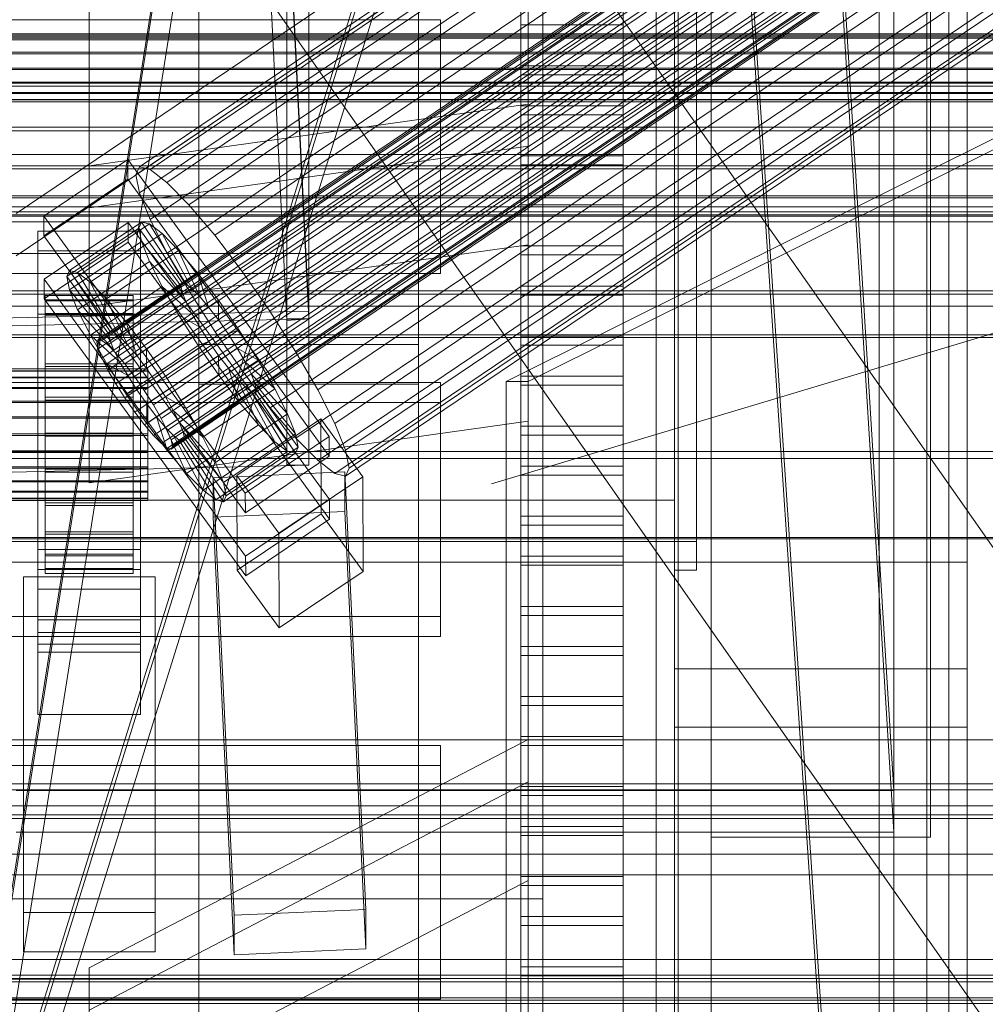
# Model space of a CAD drawing. Header units: millimetres. Extents: x -4738 to 65662, y -68080 to 6847.
# Tile 109 of 256: x 130 to 262, y -35416 to -35282. Entities that reach past the tile are written whole.
import ezdxf

# ---------------------------------------------------------------- set-up
doc = ezdxf.new("R2010")
doc.units = ezdxf.units.MM
for name, color, linetype, lineweight in [('COTAS_O', 1, 'Continuous', 0), ('COTAS_P', 1, 'Continuous', 0), ('frontal_bajante_movil', 7, 'Continuous', 0), ('frontal_C01', 7, 'Continuous', 0), ('frontal_C02', 7, 'Continuous', 0), ('frontal_C03', 7, 'Continuous', 0), ('frontal_C04', 7, 'Continuous', 0), ('frontal_C05', 7, 'Continuous', 0), ('frontal_mix-C02', 7, 'Continuous', 0), ('frontal_secador', 7, 'Continuous', 0)]:
    doc.layers.add(name, color=color, linetype=linetype, lineweight=lineweight)
doc.dimstyles.new('R19_100', dxfattribs={"dimtxt": 250, "dimasz": 150, "dimexe": 150, "dimexo": 80, "dimgap": 100, "dimtad": 1, "dimtih": 1, "dimtoh": 1, "dimdsep": 46, "dimcen": 0.09, "dimadec": 0, "dimazin": 0, "dimtfac": 1, "dimtdec": 4, "dimtofl": 0, "dimtmove": 0, "dimatfit": 3, "dimfxl": 1, "dimtolj": 1, "dimtzin": 0, "dimarcsym": 0})

# ---------------------------------------------------------------- blocks, each defined once
blk = doc.blocks.new('DIM_R30_46')
at = {"layer": 'COTAS_P'}
for p, q in [((-4100, -35030), (-4219.91, -35921.98)), ((140, -35600), (20.09, -36491.98)), ((-4219.91, -35921.98), (-4065.25, -35897.36)), ((20.09, -36491.98), (-4219.91, -35921.98)), ((-4219.91, -35921.98), (-4077.24, -35986.56)), ((20.09, -36491.98), (-122.58, -36427.39)), ((20.09, -36491.98), (-134.57, -36516.59))]:
    blk.add_line(p, q, dxfattribs=at)
blk.add_text('4278.14 P', height=250, rotation=172.3434, dxfattribs=at).set_placement((-2113.24, -36306.08))
blk = doc.blocks.new('DIM_R30_54')
at = {"layer": 'COTAS_O'}
for p, q in [((-1480, -35300), (-1330, -35255)), ((490, -35300), (340, -35255)), ((-1480, -36000), (-1480, -35300)), ((-1480, -35300), (490, -35300)), ((-1480, -35300), (-1330, -35345)), ((490, -35300), (340, -35345)), ((490, -36000), (490, -35300))]:
    blk.add_line(p, q, dxfattribs=at)
blk.add_text('1970 O', height=250, dxfattribs=at).set_placement((-495, -35200))
blk = doc.blocks.new('DIM_R30_56')
at = {"layer": 'COTAS_O'}
for p, q in [((-1400, -35300), (-1250, -35255)), ((1400, -35300), (1250, -35255)), ((-1400, -36000), (-1400, -35300)), ((-1400, -35300), (1400, -35300)), ((-1400, -35300), (-1250, -35345)), ((1400, -35300), (1250, -35345)), ((1400, -36000), (1400, -35300))]:
    blk.add_line(p, q, dxfattribs=at)
blk.add_text('2800 O', height=250, dxfattribs=at).set_placement((0, -35200))
blk = doc.blocks.new('DIM_R30_57')
at = {"layer": 'COTAS_P'}
for p, q in [((-305, -34680), (395, -34680)), ((395, -34680), (350, -34830)), ((395, -36000), (395, -34680)), ((395, -34680), (440, -34830)), ((395, -36000), (350, -35850)), ((395, -36000), (440, -35850)), ((-305, -36000), (395, -36000))]:
    blk.add_line(p, q, dxfattribs=at)
blk.add_text('1320 P', height=250, rotation=90, dxfattribs=at).set_placement((295, -35340))
blk = doc.blocks.new('DIM_R30_58')
at = {"layer": 'COTAS_P'}
for p, q in [((-305, -35300), (-155, -35255)), ((345, -35300), (195, -35255)), ((-305, -36000), (-305, -35300)), ((-305, -35300), (345, -35300)), ((-305, -35300), (-155, -35345)), ((345, -35300), (195, -35345)), ((345, -36000), (345, -35300))]:
    blk.add_line(p, q, dxfattribs=at)
blk.add_text('650 P', height=250, dxfattribs=at).set_placement((20, -35200))

msp = doc.modelspace()

# ---------------------------------------------------------------- linework, layer by layer
at = {"layer": 'frontal_bajante_movil'}
for p, q in [((220, -35356.81), (220, -34809.578)), ((223, -34809.578), (223, -35356.81)), ((225, -35355.689), (225, -34808.457)), ((255, -34808.457), (255, -35355.689)), ((225, -34846.045), (225, -35393.277)), ((255, -35393.277), (255, -34846.045)), ((120, -35460), (208, -34903.359)), ((220, -35775), (220, -34903.821)), ((260, -35775), (260, -34903.821)), ((120, -35461.315), (208, -34904.675)), ((210.897, -34904.091), (122.897, -35460.731)), ((220, -35159.121), (220, -35347.232)), ((220, -35352.87), (220, -35164.759)), ((223, -35164.759), (223, -35352.87)), ((223, -35355.689), (223, -35167.578)), ((120, -35460), (208, -35176.975)), ((122.897, -35460.731), (210.897, -35177.707)), ((208, -35178.586), (120, -35461.611)), ((220, -35227.232), (220, -35356.81)), ((223, -35356.81), (223, -35227.232)), ((-305, -35325), (345, -35325)), ((225, -35325), (345, -35325)), ((225, -35380), (225, -35325)), ((220, -35347.232), (-180, -35347.232)), ((220, -35347.232), (220, -35352.87)), ((223, -35352.87), (-183, -35352.87)), ((-180, -35352.87), (220, -35352.87)), ((223, -35352.87), (223, -35355.689)), ((-183, -35355.689), (223, -35355.689)), ((220, -35355.701), (220, -35370.259)), ((220, -35378.259), (220, -35355.701)), ((220, -35355.701), (260, -35355.701)), ((255, -35355.689), (225, -35355.689)), ((225, -35355.689), (225, -35393.277)), ((255, -35355.689), (255, -35393.277)), ((260, -35370.259), (260, -35355.701)), ((260, -35355.701), (260, -35378.259)), ((220, -35356.81), (223, -35356.81)), ((220, -35370.259), (220, -35378.259)), ((220, -35370.259), (260, -35370.259)), ((260, -35378.259), (260, -35370.259)), ((220, -35378.259), (260, -35378.259)), ((220, -35775), (220, -35378.259)), ((260, -35775), (260, -35378.259)), ((-305, -35380), (345, -35380)), ((225, -35380), (345, -35380)), ((-305, -35386), (345, -35386)), ((-305, -35389), (345, -35389)), ((-245, -35389), (285, -35389)), ((225, -35393.277), (255, -35393.277))]:
    msp.add_line(p, q, dxfattribs=at)
at = {"layer": 'frontal_C01'}
for p, q in [((250, -35948.844), (250, -33373.251)), ((250, -33378.064), (250, -35953.656)), ((146.872, -35301.684), (331.181, -35177.349)), ((148.32, -35302.034), (332.629, -35177.699)), ((146.383, -35302.774), (330.692, -35178.439)), ((150.629, -35303.799), (334.938, -35179.464)), ((141.218, -35325.268), (355.017, -35181.04)), ((146.887, -35305.229), (331.197, -35180.894)), ((141.045, -35325.654), (354.844, -35181.426)), ((141.224, -35326.524), (355.022, -35182.296)), ((141.731, -35325.392), (355.53, -35181.164)), ((142.549, -35326.017), (356.348, -35181.789)), ((200, -35181.868), (200, -35293.088)), ((141.742, -35327.818), (355.541, -35183.59)), ((143.617, -35327.102), (357.415, -35182.873)), ((153.641, -35306.859), (337.95, -35182.524)), ((144.861, -35328.571), (358.659, -35184.343)), ((148.35, -35308.882), (332.659, -35184.547)), ((142.565, -35329.449), (356.363, -35185.221)), ((359.995, -35186.097), (146.196, -35330.325)), ((143.635, -35331.305), (357.434, -35187.076)), ((157.152, -35311.006), (341.461, -35186.671)), ((200, -35187.645), (200, -35298.865)), ((144.881, -35333.259), (358.68, -35189.031)), ((147.533, -35332.245), (361.332, -35188.017)), ((150.672, -35313.483), (334.981, -35189.149)), ((148.779, -35334.199), (362.578, -35189.971)), ((146.218, -35335.179), (360.017, -35190.95)), ((149.85, -35336.055), (363.648, -35191.827)), ((345.231, -35191.622), (160.922, -35315.957)), ((147.554, -35336.933), (361.352, -35192.705)), ((148.798, -35338.402), (362.596, -35194.174)), ((150.672, -35337.686), (364.471, -35193.457)), ((153.694, -35318.72), (338.003, -35194.386)), ((149.865, -35339.487), (363.664, -35195.258)), ((150.683, -35340.112), (364.482, -35195.884)), ((151.191, -35338.98), (364.989, -35194.752)), ((151.369, -35339.85), (365.168, -35195.621)), ((151.196, -35340.236), (364.995, -35196.008)), ((164.693, -35321.375), (349.002, -35197.04)), ((157.211, -35324.236), (341.52, -35199.901)), ((200, -35201.127), (200, -35312.347)), ((168.21, -35326.89), (352.519, -35202.555)), ((160.982, -35329.653), (345.291, -35205.319)), ((171.232, -35332.127), (355.541, -35207.792)), ((164.752, -35334.605), (349.061, -35210.27)), ((140, -35301.514), (140, -35213.083)), ((173.554, -35336.729), (357.863, -35212.394)), ((168.263, -35338.752), (352.572, -35214.417)), ((175.016, -35340.381), (359.326, -35216.047)), ((171.275, -35341.812), (355.584, -35217.477)), ((175.521, -35342.836), (359.83, -35218.502)), ((140, -35307.292), (140, -35218.861)), ((173.584, -35343.577), (357.893, -35219.242)), ((175.032, -35343.926), (359.341, -35219.592)), ((200, -35336.421), (200, -35225.201)), ((140, -35320.773), (140, -35232.342)), ((155, -35666.702), (155, -35238.835)), ((185, -35238.835), (185, -35666.702)), ((228.298, -35241.719), (130, -35308.031)), ((445.557, -35613.283), (185.557, -35242.474)), ((250, -35565.195), (228.298, -35241.719)), ((155, -35244.227), (155, -35672.095)), ((185, -35672.095), (185, -35244.227)), ((130, -35313.812), (228.298, -35247.5)), ((228.298, -35247.5), (250, -35570.976)), ((140, -35256.416), (140, -35344.847)), ((414.443, -35635.099), (154.443, -35264.29)), ((-440, -35283.686), (440, -35283.686)), ((-440, -35283.888), (440, -35283.888)), ((-311.15, -35283.503), (311.15, -35283.503)), ((-311.15, -35284.071), (311.15, -35284.071)), ((-440, -35286.019), (440, -35286.019)), ((-440, -35286.213), (440, -35286.213)), ((-440, -35288.199), (440, -35288.199)), ((-440, -35288.374), (440, -35288.374)), ((-440, -35290.079), (440, -35290.079)), ((-311.15, -35290.086), (311.15, -35290.086)), ((-440, -35290.222), (440, -35290.222)), ((-311.15, -35290.635), (311.15, -35290.635)), ((-440, -35291.53), (440, -35291.53)), ((-440, -35291.631), (440, -35291.631)), ((-440, -35292.454), (440, -35292.454)), ((-440, -35292.506), (440, -35292.506)), ((-440, -35292.786), (440, -35292.786)), ((200, -35293.088), (140, -35301.514)), ((200, -35298.865), (200, -35293.088)), ((-311.15, -35296.24), (311.15, -35296.24)), ((-311.15, -35296.732), (311.15, -35296.732)), ((200, -35298.865), (140, -35307.292)), ((200, -35312.347), (200, -35298.865)), ((133.809, -35308.399), (145.277, -35300.663)), ((145.277, -35300.663), (145.289, -35303.359)), ((145.277, -35300.663), (172.809, -35338.517)), ((-311.15, -35301.545), (311.15, -35301.545)), ((-311.15, -35301.947), (311.15, -35301.947)), ((140, -35301.514), (140, -35307.292)), ((146.383, -35302.774), (146.872, -35301.684)), ((146.872, -35301.684), (148.32, -35302.034)), ((148.32, -35302.034), (150.629, -35303.799)), ((145.289, -35303.359), (133.821, -35311.095)), ((172.821, -35341.213), (145.289, -35303.359)), ((146.887, -35305.229), (146.383, -35302.774)), ((150.629, -35303.799), (153.641, -35306.859)), ((-311.15, -35305.64), (311.15, -35305.64)), ((-311.15, -35305.925), (311.15, -35305.925)), ((148.35, -35308.882), (146.887, -35305.229)), ((140, -35307.292), (140, -35320.773)), ((153.641, -35306.859), (157.152, -35311.006)), ((-450, -35307.834), (450, -35307.834)), ((-311.15, -35308.246), (311.15, -35308.246)), ((-311.15, -35308.394), (311.15, -35308.394)), ((133.821, -35311.095), (133.809, -35308.399)), ((161.341, -35346.253), (133.809, -35308.399)), ((150.672, -35313.483), (148.35, -35308.882)), ((-311.15, -35309.185), (311.15, -35309.185)), ((133.847, -35317.027), (145.315, -35309.29)), ((136.948, -35316.663), (146.777, -35310.032)), ((137.313, -35315.847), (147.143, -35309.216)), ((138.396, -35316.109), (148.226, -35309.478)), ((145.315, -35309.29), (145.327, -35311.986)), ((145.315, -35309.29), (172.847, -35347.145)), ((147.143, -35309.216), (146.777, -35310.032)), ((146.777, -35310.032), (152.513, -35317.918)), ((146.777, -35310.032), (147.155, -35311.868)), ((148.226, -35309.478), (147.143, -35309.216)), ((147.143, -35309.216), (152.686, -35317.532)), ((149.953, -35310.798), (148.226, -35309.478)), ((148.226, -35309.478), (153.199, -35317.656)), ((133, -35313.157), (133, -35310.461)), ((133, -35310.461), (147, -35310.461)), ((133, -35356.683), (133, -35310.461)), ((133.821, -35311.095), (161.353, -35348.949)), ((140.123, -35317.429), (149.953, -35310.798)), ((147, -35310.461), (147, -35313.157)), ((147, -35310.461), (147, -35356.683)), ((152.207, -35313.087), (149.953, -35310.798)), ((149.953, -35310.798), (154.017, -35318.281)), ((157.152, -35311.006), (160.922, -35315.957)), ((145.327, -35311.986), (133.859, -35319.723)), ((137.325, -35318.499), (147.155, -35311.868)), ((200, -35312.347), (140, -35320.773)), ((172.859, -35349.841), (145.327, -35311.986)), ((147.155, -35311.868), (152.692, -35318.788)), ((147.155, -35311.868), (148.249, -35314.6)), ((200, -35336.421), (200, -35312.347)), ((147, -35313.157), (133, -35313.157)), ((133, -35313.157), (133, -35359.38)), ((142.377, -35319.718), (152.207, -35313.087)), ((147, -35359.38), (147, -35313.157)), ((153.694, -35318.72), (150.672, -35313.483)), ((154.833, -35316.189), (152.207, -35313.087)), ((152.207, -35313.087), (155.085, -35319.365)), ((138.419, -35321.232), (148.249, -35314.6)), ((148.249, -35314.6), (153.21, -35320.082)), ((148.249, -35314.6), (149.985, -35318.043)), ((136.948, -35316.663), (137.313, -35315.847)), ((142.683, -35324.549), (136.948, -35316.663)), ((137.325, -35318.499), (136.948, -35316.663)), ((142.856, -35324.163), (137.313, -35315.847)), ((137.313, -35315.847), (138.396, -35316.109)), ((143.369, -35324.287), (138.396, -35316.109)), ((138.396, -35316.109), (140.123, -35317.429)), ((145.003, -35322.821), (154.833, -35316.189)), ((157.653, -35319.893), (154.833, -35316.189)), ((154.833, -35316.189), (156.329, -35320.835)), ((160.922, -35315.957), (164.693, -35321.375)), ((133.859, -35319.723), (133.847, -35317.027)), ((161.379, -35354.881), (133.847, -35317.027)), ((144.188, -35324.912), (140.123, -35317.429)), ((140.123, -35317.429), (142.377, -35319.718)), ((140.156, -35324.674), (149.985, -35318.043)), ((152.513, -35317.918), (142.683, -35324.549)), ((152.686, -35317.532), (142.856, -35324.163)), ((153.199, -35317.656), (143.369, -35324.287)), ((154.017, -35318.281), (144.188, -35324.912)), ((149.985, -35318.043), (154.033, -35321.713)), ((149.985, -35318.043), (152.246, -35321.96)), ((152.513, -35317.918), (152.686, -35317.532)), ((152.692, -35318.788), (152.513, -35317.918)), ((152.686, -35317.532), (153.199, -35317.656)), ((153.199, -35317.656), (154.017, -35318.281)), ((154.017, -35318.281), (155.085, -35319.365)), ((450, -35318.618), (-450, -35318.618)), ((133, -35321.785), (133, -35319.089)), ((133, -35319.089), (147, -35319.089)), ((133, -35365.311), (133, -35319.089)), ((134, -35329.272), (134, -35319.272)), ((134, -35319.272), (134, -35319.865)), ((134, -35319.272), (146, -35319.272)), ((134, -35319.975), (134, -35319.272)), ((142.862, -35325.419), (137.325, -35318.499)), ((138.419, -35321.232), (137.325, -35318.499)), ((152.692, -35318.788), (142.862, -35325.419)), ((155.085, -35319.365), (145.255, -35325.997)), ((146, -35319.865), (146, -35319.272)), ((146, -35319.272), (146, -35329.272)), ((146, -35319.272), (146, -35319.975)), ((147, -35319.089), (147, -35321.785)), ((147, -35319.089), (147, -35365.311)), ((153.21, -35320.082), (152.692, -35318.788)), ((157.211, -35324.236), (153.694, -35318.72)), ((155.085, -35319.365), (156.329, -35320.835)), ((133.859, -35319.723), (161.391, -35357.577)), ((134, -35329.552), (134, -35319.865)), ((134, -35319.865), (134, -35321.711)), ((134, -35319.865), (146, -35319.865)), ((134, -35329.604), (134, -35319.975)), ((134, -35319.975), (146, -35319.975)), ((134, -35321.924), (134, -35319.975)), ((140, -35320.773), (140, -35344.847)), ((145.255, -35325.997), (142.377, -35319.718)), ((142.377, -35319.718), (145.003, -35322.821)), ((153.21, -35320.082), (143.38, -35326.713)), ((146, -35321.711), (146, -35319.865)), ((146, -35319.865), (146, -35329.552)), ((146, -35319.975), (146, -35329.604)), ((146, -35319.975), (146, -35321.924)), ((156.329, -35320.835), (146.499, -35327.466)), ((157.653, -35319.893), (147.823, -35326.524)), ((154.033, -35321.713), (153.21, -35320.082)), ((156.329, -35320.835), (157.665, -35322.589)), ((157.665, -35322.589), (157.653, -35319.893)), ((160.474, -35323.946), (157.653, -35319.893)), ((147, -35321.785), (133, -35321.785)), ((133, -35321.785), (133, -35368.007)), ((134, -35330.427), (134, -35321.711)), ((134, -35321.711), (134, -35324.687)), ((134, -35321.711), (146, -35321.711)), ((134, -35330.528), (134, -35321.924)), ((134, -35321.924), (146, -35321.924)), ((134, -35324.987), (134, -35321.924)), ((143.38, -35326.713), (138.419, -35321.232)), ((140.156, -35324.674), (138.419, -35321.232)), ((142.416, -35328.591), (152.246, -35321.96)), ((154.033, -35321.713), (144.203, -35328.344)), ((146, -35324.687), (146, -35321.711)), ((146, -35321.711), (146, -35330.427)), ((146, -35321.924), (146, -35330.528)), ((146, -35321.924), (146, -35324.987)), ((147, -35368.007), (147, -35321.785)), ((152.246, -35321.96), (155.103, -35323.568)), ((152.246, -35321.96), (154.877, -35326.086)), ((155.103, -35323.568), (154.033, -35321.713)), ((164.693, -35321.375), (168.21, -35326.89)), ((146.499, -35327.466), (145.003, -35322.821)), ((145.003, -35322.821), (147.823, -35326.524)), ((155.103, -35323.568), (145.274, -35330.199)), ((147.835, -35329.22), (157.665, -35322.589)), ((156.35, -35325.522), (155.103, -35323.568)), ((157.665, -35322.589), (159.001, -35324.509)), ((134, -35331.836), (134, -35324.687)), ((134, -35324.687), (134, -35328.588)), ((134, -35324.687), (146, -35324.687)), ((134, -35331.979), (134, -35324.987)), ((134, -35324.987), (146, -35324.987)), ((134, -35328.956), (134, -35324.987)), ((144.203, -35328.344), (140.156, -35324.674)), ((142.416, -35328.591), (140.156, -35324.674)), ((142.856, -35324.163), (142.683, -35324.549)), ((142.683, -35324.549), (142.862, -35325.419)), ((143.369, -35324.287), (142.856, -35324.163)), ((144.188, -35324.912), (143.369, -35324.287)), ((145.255, -35325.997), (144.188, -35324.912)), ((146, -35328.588), (146, -35324.687)), ((146, -35324.687), (146, -35331.836)), ((146, -35324.987), (146, -35331.979)), ((146, -35324.987), (146, -35328.956)), ((159.001, -35324.509), (149.171, -35331.14)), ((150.644, -35330.577), (160.474, -35323.946)), ((160.982, -35329.653), (157.211, -35324.236)), ((160.474, -35323.946), (159.001, -35324.509)), ((159.001, -35324.509), (160.247, -35326.463)), ((163.105, -35328.071), (160.474, -35323.946)), ((141.045, -35325.654), (141.218, -35325.268)), ((141.224, -35326.524), (141.045, -35325.654)), ((141.218, -35325.268), (141.731, -35325.392)), ((141.731, -35325.392), (142.549, -35326.017)), ((142.549, -35326.017), (143.617, -35327.102)), ((142.862, -35325.419), (143.38, -35326.713)), ((145.047, -35332.717), (154.877, -35326.086)), ((146.499, -35327.466), (145.255, -35325.997)), ((156.35, -35325.522), (146.52, -35332.154)), ((154.877, -35326.086), (156.35, -35325.522)), ((154.877, -35326.086), (157.698, -35330.138)), ((155, -35331.366), (155, -35325.973)), ((155, -35325.973), (185, -35325.973)), ((155, -35743.543), (155, -35325.973)), ((157.686, -35327.442), (156.35, -35325.522)), ((185, -35325.973), (185, -35331.366)), ((185, -35325.973), (185, -35743.543)), ((141.742, -35327.818), (141.224, -35326.524)), ((143.38, -35326.713), (144.203, -35328.344)), ((143.617, -35327.102), (144.861, -35328.571)), ((147.835, -35329.22), (146.499, -35327.466)), ((147.823, -35326.524), (147.835, -35329.22)), ((147.823, -35326.524), (150.644, -35330.577)), ((157.686, -35327.442), (147.856, -35334.073)), ((160.247, -35326.463), (150.417, -35333.094)), ((157.698, -35330.138), (157.686, -35327.442)), ((159.022, -35329.196), (157.686, -35327.442)), ((163.105, -35328.071), (160.247, -35326.463)), ((160.247, -35326.463), (161.318, -35328.319)), ((168.21, -35326.89), (171.232, -35332.127)), ((134, -35333.684), (134, -35328.588)), ((134, -35328.588), (134, -35333.148)), ((134, -35328.588), (146, -35328.588)), ((134, -35333.859), (134, -35328.956)), ((134, -35328.956), (146, -35328.956)), ((134, -35333.559), (134, -35328.956)), ((142.565, -35329.449), (141.742, -35327.818)), ((145.274, -35330.199), (142.416, -35328.591)), ((145.047, -35332.717), (142.416, -35328.591)), ((144.203, -35328.344), (145.274, -35330.199)), ((144.861, -35328.571), (146.196, -35330.325)), ((146, -35333.148), (146, -35328.588)), ((146, -35328.588), (146, -35333.684)), ((146, -35328.956), (146, -35333.859)), ((146, -35328.956), (146, -35333.559)), ((161.318, -35328.319), (151.488, -35334.95)), ((153.275, -35334.702), (163.105, -35328.071)), ((165.365, -35331.989), (161.318, -35328.319)), ((161.318, -35328.319), (162.14, -35329.949)), ((165.365, -35331.989), (163.105, -35328.071)), ((-148, -35329.272), (148, -35329.272)), ((-148, -35329.552), (148, -35329.552)), ((-148, -35329.604), (148, -35329.604)), ((-148, -35330.427), (148, -35330.427)), ((134, -35329.552), (134, -35329.272)), ((146, -35329.272), (134, -35329.272)), ((134, -35329.272), (134, -35329.604)), ((134, -35330.427), (134, -35329.552)), ((146, -35329.552), (134, -35329.552)), ((146, -35329.604), (134, -35329.604)), ((134, -35329.604), (134, -35330.528)), ((134, -35331.836), (134, -35330.427)), ((146, -35330.427), (134, -35330.427)), ((143.635, -35331.305), (142.565, -35329.449)), ((145.274, -35330.199), (146.52, -35332.154)), ((146, -35329.272), (146, -35329.552)), ((146, -35329.604), (146, -35329.272)), ((146, -35329.552), (146, -35330.427)), ((146, -35330.528), (146, -35329.604)), ((146, -35330.427), (146, -35331.836)), ((146.196, -35330.325), (147.533, -35332.245)), ((149.171, -35331.14), (147.835, -35329.22)), ((147.868, -35336.769), (157.698, -35330.138)), ((148, -35329.552), (148, -35329.272)), ((148, -35329.272), (148, -35329.604)), ((148, -35330.427), (148, -35329.552)), ((148, -35329.604), (148, -35330.528)), ((148, -35331.836), (148, -35330.427)), ((159.022, -35329.196), (149.192, -35335.828)), ((162.14, -35329.949), (152.311, -35336.58)), ((157.698, -35330.138), (160.518, -35333.842)), ((160.518, -35333.842), (159.022, -35329.196)), ((160.266, -35330.666), (159.022, -35329.196)), ((164.752, -35334.605), (160.982, -35329.653)), ((167.102, -35335.431), (162.14, -35329.949)), ((162.14, -35329.949), (162.659, -35331.243)), ((-148, -35330.528), (148, -35330.528)), ((146, -35330.528), (134, -35330.528)), ((134, -35330.528), (134, -35331.979)), ((144.881, -35333.259), (143.635, -35331.305)), ((146, -35331.979), (146, -35330.528)), ((148, -35330.528), (148, -35331.979)), ((149.171, -35331.14), (150.644, -35330.577)), ((150.417, -35333.094), (149.171, -35331.14)), ((160.266, -35330.666), (150.436, -35337.297)), ((150.644, -35330.577), (153.275, -35334.702)), ((161.333, -35331.75), (151.503, -35338.381)), ((162.659, -35331.243), (152.829, -35337.875)), ((185, -35331.366), (155, -35331.366)), ((155, -35331.366), (155, -35748.935)), ((163.144, -35336.944), (160.266, -35330.666)), ((161.333, -35331.75), (160.266, -35330.666)), ((165.397, -35339.233), (161.333, -35331.75)), ((162.151, -35332.376), (161.333, -35331.75)), ((168.196, -35338.163), (162.659, -35331.243)), ((162.659, -35331.243), (162.837, -35332.113)), ((185, -35748.935), (185, -35331.366)), ((-148, -35331.836), (148, -35331.836)), ((-148, -35331.979), (148, -35331.979)), ((134, -35333.684), (134, -35331.836)), ((146, -35331.836), (134, -35331.836)), ((146, -35331.979), (134, -35331.979)), ((134, -35331.979), (134, -35333.859)), ((134, -35333.148), (134, -35335.845)), ((146, -35333.148), (134, -35333.148)), ((134, -35333.148), (134, -35338.058)), ((146.52, -35332.154), (145.047, -35332.717)), ((147.868, -35336.769), (145.047, -35332.717)), ((146, -35331.836), (146, -35333.684)), ((146, -35333.859), (146, -35331.979)), ((146, -35335.845), (146, -35333.148)), ((146, -35338.058), (146, -35333.148)), ((146.52, -35332.154), (147.856, -35334.073)), ((147.533, -35332.245), (148.779, -35334.199)), ((148, -35333.684), (148, -35331.836)), ((148, -35331.979), (148, -35333.859)), ((151.488, -35334.95), (150.417, -35333.094)), ((150.417, -35333.094), (153.275, -35334.702)), ((162.151, -35332.376), (152.321, -35339.007)), ((162.664, -35332.499), (152.835, -35339.131)), ((162.837, -35332.113), (153.008, -35338.744)), ((155.535, -35338.62), (165.365, -35331.989)), ((167.125, -35340.554), (162.151, -35332.376)), ((162.664, -35332.499), (162.151, -35332.376)), ((162.837, -35332.113), (162.664, -35332.499)), ((168.208, -35340.815), (162.664, -35332.499)), ((168.573, -35340), (162.837, -35332.113)), ((167.102, -35335.431), (165.365, -35331.989)), ((171.232, -35332.127), (173.554, -35336.729)), ((-148, -35333.684), (148, -35333.684)), ((-148, -35333.859), (148, -35333.859)), ((134, -35336.039), (134, -35333.559)), ((134, -35333.559), (146, -35333.559)), ((134, -35338.484), (134, -35333.559)), ((134, -35335.845), (134, -35333.684)), ((146, -35333.684), (134, -35333.684)), ((146, -35333.859), (134, -35333.859)), ((134, -35333.859), (134, -35336.039)), ((146.218, -35335.179), (144.881, -35333.259)), ((146, -35333.559), (146, -35336.039)), ((146, -35333.559), (146, -35338.484)), ((146, -35333.684), (146, -35335.845)), ((146, -35336.039), (146, -35333.859)), ((147.856, -35334.073), (147.868, -35336.769)), ((147.856, -35334.073), (149.192, -35335.828)), ((148, -35335.845), (148, -35333.684)), ((148, -35333.859), (148, -35336.039)), ((148.779, -35334.199), (149.85, -35336.055)), ((150.688, -35340.473), (160.518, -35333.842)), ((160.518, -35333.842), (163.144, -35336.944)), ((147.554, -35336.933), (146.218, -35335.179)), ((149.192, -35335.828), (150.688, -35340.473)), ((149.192, -35335.828), (150.436, -35337.297)), ((152.311, -35336.58), (151.488, -35334.95)), ((151.488, -35334.95), (155.535, -35338.62)), ((153.275, -35334.702), (155.535, -35338.62)), ((157.272, -35342.062), (167.102, -35335.431)), ((168.263, -35338.752), (164.752, -35334.605)), ((168.196, -35338.163), (167.102, -35335.431)), ((148, -35335.845), (-148, -35335.845)), ((-148, -35336.039), (148, -35336.039)), ((134, -35335.845), (146, -35335.845)), ((134, -35338.17), (134, -35335.845)), ((146, -35336.039), (134, -35336.039)), ((134, -35336.039), (134, -35338.372)), ((140, -35344.847), (200, -35336.421)), ((146, -35335.845), (146, -35338.17)), ((146, -35338.372), (146, -35336.039)), ((148.798, -35338.402), (147.554, -35336.933)), ((150.688, -35340.473), (147.868, -35336.769)), ((148, -35338.17), (148, -35335.845)), ((148, -35336.039), (148, -35338.372)), ((149.85, -35336.055), (150.672, -35337.686)), ((152.829, -35337.875), (152.311, -35336.58)), ((152.311, -35336.58), (157.272, -35342.062)), ((153.314, -35343.575), (163.144, -35336.944)), ((160.19, -35343.867), (171.658, -35336.131)), ((163.144, -35336.944), (165.397, -35339.233)), ((171.658, -35336.131), (171.715, -35349.072)), ((171.658, -35336.131), (177.394, -35344.017)), ((173.554, -35336.729), (175.016, -35340.381)), ((-148, -35338.17), (148, -35338.17)), ((-148, -35338.372), (148, -35338.372)), ((134, -35338.17), (134, -35338.058)), ((134, -35338.058), (134, -35342.983)), ((134, -35338.058), (146, -35338.058)), ((134, -35340.503), (134, -35338.17)), ((146, -35338.17), (134, -35338.17)), ((134, -35338.372), (134, -35338.484)), ((146, -35338.372), (134, -35338.372)), ((134, -35338.372), (134, -35340.698)), ((134, -35338.484), (146, -35338.484)), ((134, -35343.394), (134, -35338.484)), ((146, -35342.983), (146, -35338.058)), ((146, -35338.058), (146, -35338.17)), ((146, -35338.17), (146, -35340.503)), ((146, -35338.484), (146, -35338.372)), ((146, -35340.698), (146, -35338.372)), ((146, -35338.484), (146, -35343.394)), ((148, -35340.503), (148, -35338.17)), ((148, -35338.372), (148, -35340.698)), ((149.865, -35339.487), (148.798, -35338.402)), ((150.436, -35337.297), (153.314, -35343.575)), ((150.436, -35337.297), (151.503, -35338.381)), ((150.672, -35337.686), (151.191, -35338.98)), ((151.503, -35338.381), (155.567, -35345.864)), ((151.503, -35338.381), (152.321, -35339.007)), ((153.008, -35338.744), (152.829, -35337.875)), ((152.829, -35337.875), (158.366, -35344.794)), ((158.366, -35344.794), (168.196, -35338.163)), ((172.809, -35338.517), (161.341, -35346.253)), ((168.573, -35340), (168.196, -35338.163)), ((172.821, -35341.213), (172.809, -35338.517)), ((150.683, -35340.112), (149.865, -35339.487)), ((151.191, -35338.98), (151.369, -35339.85)), ((151.369, -35339.85), (151.196, -35340.236)), ((152.321, -35339.007), (157.295, -35347.185)), ((152.321, -35339.007), (152.835, -35339.131)), ((152.835, -35339.131), (153.008, -35338.744)), ((152.835, -35339.131), (158.378, -35347.446)), ((153.008, -35338.744), (158.743, -35346.631)), ((155.535, -35338.62), (157.272, -35342.062)), ((155.567, -35345.864), (165.397, -35339.233)), ((165.397, -35339.233), (167.125, -35340.554)), ((171.275, -35341.812), (168.263, -35338.752)), ((-148, -35340.503), (148, -35340.503)), ((-148, -35340.698), (148, -35340.698)), ((134, -35342.684), (134, -35340.503)), ((134, -35340.503), (134, -35342.983)), ((146, -35340.503), (134, -35340.503)), ((134, -35340.698), (134, -35343.394)), ((146, -35340.698), (134, -35340.698)), ((134, -35340.698), (134, -35342.858)), ((146, -35342.983), (146, -35340.503)), ((146, -35340.503), (146, -35342.684)), ((146, -35343.394), (146, -35340.698)), ((146, -35342.858), (146, -35340.698)), ((148, -35342.684), (148, -35340.503)), ((148, -35340.698), (148, -35342.858)), ((151.196, -35340.236), (150.683, -35340.112)), ((153.314, -35343.575), (150.688, -35340.473)), ((157.295, -35347.185), (167.125, -35340.554)), ((158.378, -35347.446), (168.208, -35340.815)), ((158.743, -35346.631), (168.573, -35340)), ((161.353, -35348.949), (172.821, -35341.213)), ((167.125, -35340.554), (168.208, -35340.815)), ((168.208, -35340.815), (168.573, -35340)), ((175.016, -35340.381), (175.521, -35342.836)), ((450, -35341.538), (-450, -35341.538)), ((157.272, -35342.062), (158.366, -35344.794)), ((173.584, -35343.577), (171.275, -35341.812)), ((-148, -35342.684), (148, -35342.684)), ((-148, -35342.858), (148, -35342.858)), ((134, -35344.563), (134, -35342.684)), ((134, -35342.684), (134, -35347.586)), ((146, -35342.684), (134, -35342.684)), ((134, -35342.858), (134, -35347.955)), ((146, -35342.858), (134, -35342.858)), ((134, -35342.858), (134, -35344.706)), ((134, -35342.983), (134, -35347.586)), ((134, -35342.983), (146, -35342.983)), ((134, -35343.394), (146, -35343.394)), ((134, -35347.955), (134, -35343.394)), ((146, -35347.586), (146, -35342.684)), ((146, -35342.684), (146, -35344.563)), ((146, -35347.955), (146, -35342.858)), ((146, -35344.706), (146, -35342.858)), ((146, -35347.586), (146, -35342.983)), ((146, -35343.394), (146, -35347.955)), ((148, -35344.563), (148, -35342.684)), ((148, -35342.858), (148, -35344.706)), ((155.567, -35345.864), (153.314, -35343.575)), ((156.962, -35344.173), (174.943, -35343.373)), ((160.247, -35356.809), (160.19, -35343.867)), ((165.926, -35351.754), (160.19, -35343.867)), ((175.032, -35343.926), (173.584, -35343.577)), ((174.943, -35343.373), (174.943, -35348.767)), ((174.943, -35343.373), (177.811, -35403.162)), ((175.521, -35342.836), (175.032, -35343.926)), ((-148, -35344.563), (148, -35344.563)), ((-148, -35344.706), (148, -35344.706)), ((134, -35346.014), (134, -35344.563)), ((134, -35344.563), (134, -35351.555)), ((146, -35344.563), (134, -35344.563)), ((134, -35344.706), (134, -35351.856)), ((146, -35344.706), (134, -35344.706)), ((134, -35344.706), (134, -35346.115)), ((146, -35351.555), (146, -35344.563)), ((146, -35344.563), (146, -35346.014)), ((146, -35351.856), (146, -35344.706)), ((146, -35346.115), (146, -35344.706)), ((148, -35346.014), (148, -35344.563)), ((148, -35344.706), (148, -35346.115)), ((156.962, -35349.566), (156.962, -35344.173)), ((159.83, -35403.962), (156.962, -35344.173)), ((158.366, -35344.794), (158.743, -35346.631)), ((177.394, -35344.017), (165.926, -35351.754)), ((177.451, -35356.959), (177.394, -35344.017)), ((-148, -35346.014), (148, -35346.014)), ((-148, -35346.115), (148, -35346.115)), ((134, -35346.938), (134, -35346.014)), ((134, -35346.014), (134, -35354.618)), ((146, -35346.014), (134, -35346.014)), ((134, -35346.115), (134, -35354.831)), ((146, -35346.115), (134, -35346.115)), ((134, -35346.115), (134, -35346.99)), ((146, -35354.618), (146, -35346.014)), ((146, -35346.014), (146, -35346.938)), ((146, -35354.831), (146, -35346.115)), ((146, -35346.99), (146, -35346.115)), ((148, -35346.938), (148, -35346.014)), ((148, -35346.115), (148, -35346.99)), ((157.295, -35347.185), (155.567, -35345.864)), ((161.341, -35346.253), (161.353, -35348.949)), ((-148, -35346.938), (148, -35346.938)), ((-148, -35346.99), (148, -35346.99)), ((-148, -35347.271), (148, -35347.271)), ((134, -35347.271), (134, -35346.938)), ((134, -35346.938), (134, -35356.568)), ((146, -35346.938), (134, -35346.938)), ((134, -35346.99), (134, -35356.678)), ((146, -35346.99), (134, -35346.99)), ((134, -35346.99), (134, -35347.271)), ((134, -35347.271), (134, -35357.27)), ((146, -35347.271), (134, -35347.271)), ((134, -35347.586), (134, -35351.555)), ((134, -35347.586), (146, -35347.586)), ((146, -35356.568), (146, -35346.938)), ((146, -35346.938), (146, -35347.271)), ((146, -35356.678), (146, -35346.99)), ((146, -35347.271), (146, -35346.99)), ((146, -35357.27), (146, -35347.271)), ((146, -35351.555), (146, -35347.586)), ((148, -35347.271), (148, -35346.938)), ((148, -35346.99), (148, -35347.271)), ((158.378, -35347.446), (157.295, -35347.185)), ((158.743, -35346.631), (158.378, -35347.446)), ((172.847, -35347.145), (161.379, -35354.881)), ((172.859, -35349.841), (172.847, -35347.145)), ((134, -35347.955), (146, -35347.955)), ((134, -35351.856), (134, -35347.955)), ((146, -35347.955), (146, -35351.856)), ((174.943, -35348.767), (156.962, -35349.566)), ((171.715, -35349.072), (160.247, -35356.809)), ((177.451, -35356.959), (171.715, -35349.072)), ((177.811, -35408.555), (174.943, -35348.767)), ((159.83, -35409.355), (156.962, -35349.566)), ((161.391, -35357.577), (172.859, -35349.841)), ((134, -35351.555), (134, -35354.618)), ((134, -35351.555), (146, -35351.555)), ((134, -35351.856), (146, -35351.856)), ((134, -35354.831), (134, -35351.856)), ((146, -35354.618), (146, -35351.555)), ((146, -35351.856), (146, -35354.831)), ((165.926, -35351.754), (165.983, -35364.695)), ((-450, -35352.322), (450, -35352.322)), ((133, -35366.89), (133, -35353.949)), ((133, -35353.949), (147, -35353.949)), ((133, -35363.578), (133, -35353.949)), ((134, -35354.618), (134, -35356.568)), ((134, -35354.618), (146, -35354.618)), ((146, -35356.568), (146, -35354.618)), ((147, -35353.949), (147, -35366.89)), ((147, -35353.949), (147, -35363.578)), ((134, -35354.831), (146, -35354.831)), ((134, -35356.678), (134, -35354.831)), ((146, -35354.831), (146, -35356.678)), ((161.379, -35354.881), (161.391, -35357.577)), ((147, -35356.683), (133, -35356.683)), ((133, -35356.683), (133, -35359.38)), ((134, -35356.568), (134, -35357.27)), ((134, -35356.568), (146, -35356.568)), ((134, -35356.678), (146, -35356.678)), ((134, -35357.27), (134, -35356.678)), ((134, -35357.27), (146, -35357.27)), ((146, -35357.27), (146, -35356.568)), ((146, -35356.678), (146, -35357.27)), ((147, -35359.38), (147, -35356.683)), ((160.247, -35356.809), (165.983, -35364.695)), ((165.983, -35364.695), (177.451, -35356.959)), ((131, -35363.116), (131, -35357.723)), ((131, -35357.723), (149, -35357.723)), ((131, -35403.56), (131, -35357.723)), ((149, -35357.723), (149, -35363.116)), ((149, -35357.723), (149, -35403.56)), ((133, -35359.38), (147, -35359.38)), ((149, -35363.116), (131, -35363.116)), ((131, -35408.953), (131, -35363.116)), ((147, -35363.578), (133, -35363.578)), ((133, -35363.578), (133, -35376.52)), ((147, -35376.52), (147, -35363.578)), ((149, -35408.953), (149, -35363.116)), ((147, -35365.311), (133, -35365.311)), ((133, -35365.311), (133, -35368.007)), ((147, -35368.007), (147, -35365.311)), ((147, -35366.89), (133, -35366.89)), ((133, -35366.89), (133, -35376.52)), ((133, -35368.007), (147, -35368.007)), ((147, -35376.52), (147, -35366.89)), ((133, -35376.52), (147, -35376.52)), ((140, -35411.16), (200, -35379.945)), ((200, -35379.945), (200, -35491.165)), ((200, -35379.945), (200, -35385.723)), ((140, -35416.938), (200, -35385.723)), ((200, -35385.723), (200, -35496.943)), ((200, -35385.723), (200, -35399.204)), ((-425, -35398.445), (425, -35398.445)), ((140, -35430.419), (200, -35399.204)), ((200, -35399.204), (200, -35510.424)), ((200, -35399.204), (200, -35423.278)), ((149, -35403.56), (131, -35403.56)), ((131, -35403.56), (131, -35408.953)), ((149, -35408.953), (149, -35403.56)), ((177.811, -35403.162), (159.83, -35403.962)), ((159.83, -35403.962), (159.83, -35409.355)), ((177.811, -35408.555), (177.811, -35403.162)), ((131, -35408.953), (149, -35408.953)), ((159.83, -35409.355), (177.811, -35408.555)), ((425, -35410.001), (-425, -35410.001)), ((140, -35499.591), (140, -35411.16)), ((140, -35416.938), (140, -35411.16)), ((425, -35412.142), (-425, -35412.142))]:
    msp.add_line(p, q, dxfattribs=at)
at = {"layer": 'frontal_C02'}
for p, q in [((250, -35767.183), (250, -32921.727)), ((250, -32926.497), (250, -35771.953)), ((250, -35386.887), (228.298, -35036.685)), ((228.298, -35042.415), (250, -35392.618)), ((-450, -35307.157), (450, -35307.157)), ((450, -35319.079), (-450, -35319.079)), ((450, -35340.567), (-450, -35340.567)), ((-450, -35352.489), (450, -35352.489)), ((-300, -35386.799), (300, -35386.799)), ((130, -35386.887), (250, -35386.887)), ((250, -35392.618), (250, -35386.887)), ((300, -35390.233), (-300, -35390.233)), ((300, -35390.743), (-300, -35390.743)), ((250, -35392.618), (130, -35392.618)), ((-300, -35395.596), (300, -35395.596)), ((300, -35412.599), (-300, -35412.599)), ((-300, -35413.037), (300, -35413.037)), ((300, -35415.228), (-300, -35415.228)), ((-300, -35415.574), (300, -35415.574)), ((-300, -35416.016), (300, -35416.016))]:
    msp.add_line(p, q, dxfattribs=at)
at = {"layer": 'frontal_C03'}
for p, q in [((-1496, -35320.73), (1496, -35320.73)), ((1496, -35324.628), (-1496, -35324.628))]:
    msp.add_line(p, q, dxfattribs=at)
at = {"layer": 'frontal_C04'}
for p, q in [((225, -34411.606), (225, -35487.488)), ((225, -34417.244), (225, -35493.126)), ((225, -35516.618), (225, -34440.737)), ((250, -34440.737), (250, -35516.618)), ((225, -34558.198), (225, -35634.08)), ((225, -34563.836), (225, -35639.718)), ((225, -34605.183), (225, -35681.065)), ((250, -34605.183), (250, -35681.065)), ((202, -35988), (202, -34670.697)), ((248, -35988), (248, -34670.697)), ((202, -35988), (202, -34968.218)), ((248, -35988), (248, -34968.218)), ((199, -35287.862), (199, -35252.153)), ((213, -35252.153), (213, -35287.862)), ((199, -35257.626), (199, -35293.334)), ((213, -35293.334), (213, -35257.626)), ((199, -35300.174), (199, -35264.466)), ((213, -35264.466), (213, -35300.174)), ((199, -35269.938), (199, -35305.647)), ((213, -35305.647), (213, -35269.938)), ((199, -35312.487), (199, -35276.779)), ((213, -35276.779), (213, -35312.487)), ((188, -35281.564), (-188, -35281.564)), ((188, -35313.513), (188, -35281.564)), ((188, -35281.564), (188, -35284.3)), ((199, -35281.021), (199, -35287.862)), ((213, -35281.021), (213, -35287.862)), ((213, -35282.251), (199, -35282.251)), ((199, -35282.251), (199, -35317.959)), ((199, -35289.092), (199, -35282.251)), ((213, -35317.959), (213, -35282.251)), ((213, -35282.251), (213, -35289.092)), ((-188, -35284.3), (188, -35284.3)), ((188, -35284.3), (188, -35316.249)), ((213, -35287.862), (199, -35287.862)), ((199, -35289.092), (213, -35289.092)), ((199, -35324.8), (199, -35289.092)), ((213, -35289.092), (213, -35324.8)), ((199, -35293.334), (213, -35293.334)), ((199, -35293.334), (199, -35300.174)), ((213, -35293.334), (213, -35300.174)), ((213, -35294.564), (199, -35294.564)), ((199, -35294.564), (199, -35330.272)), ((199, -35301.404), (199, -35294.564)), ((213, -35330.272), (213, -35294.564)), ((213, -35294.564), (213, -35301.404)), ((213, -35300.174), (199, -35300.174)), ((199, -35301.404), (213, -35301.404)), ((199, -35337.113), (199, -35301.404)), ((213, -35301.404), (213, -35337.113)), ((199, -35305.647), (213, -35305.647)), ((199, -35305.647), (199, -35312.487)), ((213, -35305.647), (213, -35312.487)), ((213, -35306.877), (199, -35306.877)), ((199, -35306.877), (199, -35342.585)), ((199, -35313.717), (199, -35306.877)), ((213, -35342.585), (213, -35306.877)), ((213, -35306.877), (213, -35313.717)), ((213, -35312.487), (199, -35312.487)), ((-188, -35313.513), (188, -35313.513)), ((188, -35313.513), (188, -35316.249)), ((199, -35313.717), (213, -35313.717)), ((199, -35349.425), (199, -35313.717)), ((213, -35313.717), (213, -35349.425)), ((188, -35316.249), (-188, -35316.249)), ((199, -35317.959), (213, -35317.959)), ((199, -35317.959), (199, -35324.8)), ((213, -35317.959), (213, -35324.8)), ((213, -35319.189), (199, -35319.189)), ((199, -35319.189), (199, -35354.898)), ((199, -35326.03), (199, -35319.189)), ((213, -35354.898), (213, -35319.189)), ((213, -35319.189), (213, -35326.03)), ((213, -35324.8), (199, -35324.8)), ((199, -35326.03), (213, -35326.03)), ((199, -35361.738), (199, -35326.03)), ((213, -35326.03), (213, -35361.738)), ((199, -35330.272), (213, -35330.272)), ((199, -35330.272), (199, -35337.113)), ((213, -35330.272), (213, -35337.113)), ((188, -35331.157), (-188, -35331.157)), ((188, -35363.106), (188, -35331.157)), ((188, -35331.157), (188, -35333.893)), ((213, -35331.502), (199, -35331.502)), ((199, -35331.502), (199, -35367.21)), ((199, -35338.342), (199, -35331.502)), ((213, -35367.21), (213, -35331.502)), ((213, -35331.502), (213, -35338.342)), ((-188, -35333.893), (188, -35333.893)), ((188, -35333.893), (188, -35365.842)), ((213, -35337.113), (199, -35337.113)), ((199, -35338.342), (213, -35338.342)), ((199, -35374.051), (199, -35338.342)), ((213, -35338.342), (213, -35374.051)), ((199, -35342.585), (213, -35342.585)), ((199, -35342.585), (199, -35349.425)), ((213, -35343.815), (199, -35343.815)), ((199, -35343.815), (199, -35379.523)), ((199, -35350.655), (199, -35343.815)), ((213, -35342.585), (213, -35349.425)), ((213, -35379.523), (213, -35343.815)), ((213, -35343.815), (213, -35350.655)), ((213, -35349.425), (199, -35349.425)), ((199, -35350.655), (213, -35350.655)), ((199, -35386.363), (199, -35350.655)), ((213, -35350.655), (213, -35386.363)), ((199, -35354.898), (213, -35354.898)), ((199, -35354.898), (199, -35361.738)), ((213, -35354.898), (213, -35361.738)), ((213, -35356.127), (199, -35356.127)), ((199, -35356.127), (199, -35391.836)), ((199, -35362.968), (199, -35356.127)), ((213, -35391.836), (213, -35356.127)), ((213, -35356.127), (213, -35362.968)), ((213, -35361.738), (199, -35361.738)), ((-188, -35363.106), (188, -35363.106)), ((188, -35363.106), (188, -35365.842)), ((199, -35362.968), (213, -35362.968)), ((199, -35398.676), (199, -35362.968)), ((213, -35362.968), (213, -35398.676)), ((188, -35365.842), (-188, -35365.842)), ((199, -35367.21), (213, -35367.21)), ((199, -35367.21), (199, -35374.051)), ((213, -35367.21), (213, -35374.051)), ((213, -35368.44), (199, -35368.44)), ((199, -35368.44), (199, -35404.148)), ((199, -35375.281), (199, -35368.44)), ((213, -35404.148), (213, -35368.44)), ((213, -35368.44), (213, -35375.281)), ((213, -35374.051), (199, -35374.051)), ((199, -35375.281), (213, -35375.281)), ((199, -35410.989), (199, -35375.281)), ((213, -35375.281), (213, -35410.989)), ((199, -35379.523), (213, -35379.523)), ((199, -35379.523), (199, -35386.363)), ((213, -35379.523), (213, -35386.363)), ((188, -35380.749), (-188, -35380.749)), ((188, -35412.699), (188, -35380.749)), ((188, -35380.749), (188, -35383.486)), ((213, -35380.753), (199, -35380.753)), ((199, -35380.753), (199, -35416.461)), ((199, -35387.593), (199, -35380.753)), ((213, -35416.461), (213, -35380.753)), ((213, -35380.753), (213, -35387.593)), ((-188, -35383.486), (188, -35383.486)), ((188, -35383.486), (188, -35415.435)), ((213, -35386.363), (199, -35386.363)), ((199, -35387.593), (213, -35387.593)), ((199, -35423.302), (199, -35387.593)), ((213, -35387.593), (213, -35423.302)), ((199, -35391.836), (213, -35391.836)), ((199, -35391.836), (199, -35398.676)), ((213, -35391.836), (213, -35398.676)), ((213, -35393.066), (199, -35393.066)), ((199, -35393.066), (199, -35428.774)), ((199, -35399.906), (199, -35393.066)), ((213, -35428.774), (213, -35393.066)), ((213, -35393.066), (213, -35399.906)), ((213, -35398.676), (199, -35398.676)), ((199, -35399.906), (213, -35399.906)), ((199, -35435.614), (199, -35399.906)), ((213, -35399.906), (213, -35435.614)), ((-202, -35401.693), (202, -35401.693)), ((202, -35441.693), (202, -35401.693)), ((199, -35404.148), (213, -35404.148)), ((199, -35404.148), (199, -35410.989)), ((213, -35404.148), (213, -35410.989)), ((213, -35405.378), (199, -35405.378)), ((199, -35405.378), (199, -35441.087)), ((199, -35412.219), (199, -35405.378)), ((213, -35441.087), (213, -35405.378)), ((213, -35405.378), (213, -35412.219)), ((213, -35410.989), (199, -35410.989)), ((199, -35412.219), (213, -35412.219)), ((199, -35447.927), (199, -35412.219)), ((213, -35412.219), (213, -35447.927)), ((-188, -35412.699), (188, -35412.699)), ((188, -35412.699), (188, -35415.435)), ((188, -35415.435), (-188, -35415.435))]:
    msp.add_line(p, q, dxfattribs=at)
at = {"layer": 'frontal_C05'}
for p, q in [((217.5, -35992), (217.5, -34800)), ((220.5, -34800), (220.5, -35992)), ((254.5, -34800), (254.5, -35992)), ((257.5, -35992), (257.5, -34800))]:
    msp.add_line(p, q, dxfattribs=at)
at = {"layer": 'frontal_mix-C02'}
for p, q in [((170, -35321.395), (150, -34913.937)), ((147.007, -34915.2), (167.007, -35322.657)), ((170, -35322.458), (150, -34915)), ((167, -35214.568), (167, -35322.458)), ((170, -35214.568), (170, -35322.458)), ((167.007, -35322.657), (167.007, -35214.768)), ((167, -35342.458), (167, -35234.568)), ((170, -35234.568), (170, -35342.458)), ((-170, -35329.168), (170, -35321.395)), ((170, -35322.458), (170, -35321.395)), ((170, -35322.458), (-170, -35330.23)), ((170.021, -35322.458), (-169.979, -35330.23)), ((167, -35322.458), (167, -35342.458)), ((170, -35322.458), (167, -35322.458)), ((170, -35322.458), (167.007, -35322.657)), ((170, -35342.458), (170, -35322.458)), ((170.021, -35322.458), (170, -35322.458)), ((170.021, -35342.458), (170.021, -35322.458)), ((170, -35342.458), (-170, -35350.23)), ((-169.979, -35350.23), (170.021, -35342.458)), ((170, -35342.458), (167, -35342.458)), ((170, -35342.458), (170.021, -35342.458))]:
    msp.add_line(p, q, dxfattribs=at)
at = {"layer": 'frontal_secador'}
for p, q in [((1242, -34810), (197, -35331)), ((200, -35331), (1245, -34810)), ((197, -35331), (197, -35471)), ((197, -35331), (200, -35331)), ((200, -35471), (200, -35331))]:
    msp.add_line(p, q, dxfattribs=at)

# ---------------------------------------------------------------- dimensions: what is measured, and where the dimension line sits
at = {"layer": 'COTAS_O'}
for p1, p2, picture, middle in [((-1480, -36000), (490, -36000), 'DIM_R30_54', (-495, -35300)), ((-1400, -36000), (1400, -36000), 'DIM_R30_56', (0, -35300))]:
    dim = msp.add_aligned_dim(p1=p1, p2=p2, distance=700, text='<> O', dimstyle='R19_100', dxfattribs=at)
    dim.commit()
    dim.dimension.update_dxf_attribs({"geometry": picture, "text_midpoint": middle})
at = {"layer": 'COTAS_P'}
for p1, p2, distance, picture, middle in [((-305, -36000), (-305, -34680), -700, 'DIM_R30_57', (395, -35340)), ((-305, -36000), (345, -36000), 700, 'DIM_R30_58', (20, -35300)), ((140, -35600), (-4100, -35030), 900, 'DIM_R30_46', (-2099.912, -36206.976))]:
    dim = msp.add_aligned_dim(p1=p1, p2=p2, distance=distance, text='<> P', dimstyle='R19_100', dxfattribs=at)
    dim.commit()
    dim.dimension.update_dxf_attribs({"geometry": picture, "text_midpoint": middle})

doc.saveas('drawing.dxf')
